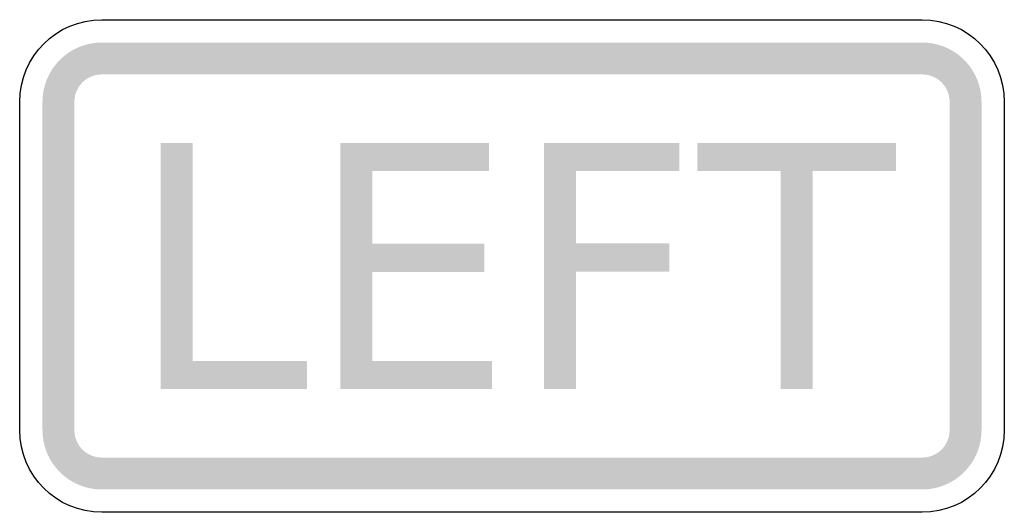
# Model space of a CAD drawing. Header units: inches. Extents: x -0.5 to 0.5, y -0.25 to 0.25.
import ezdxf

# ---------------------------------------------------------------- set-up
doc = ezdxf.new("R2010")
doc.units = ezdxf.units.IN
doc.header["$MEASUREMENT"] = 0

msp = doc.modelspace()

# ---------------------------------------------------------------- hatches: boundary and pattern name
for points in [[(-0.41667, 0.22685), (-0.42257, 0.22656), (-0.42841, 0.22569), (-0.43414, 0.22426), (-0.4397, 0.22227), (-0.44504, 0.21974), (-0.4501, 0.21671), (-0.45485, 0.21319), (-0.45922, 0.20922), (-0.46319, 0.20485), (-0.46671, 0.2001), (-0.46974, 0.19504), (-0.47227, 0.1897), (-0.47426, 0.18414), (-0.47569, 0.17841), (-0.47656, 0.17256), (-0.47685, 0.16667), (-0.44444, 0.16667), (-0.44431, 0.16939), (-0.44391, 0.17208), (-0.44325, 0.17473), (-0.44233, 0.1773), (-0.44116, 0.17976), (-0.43976, 0.1821), (-0.43814, 0.18429), (-0.43631, 0.18631), (-0.43429, 0.18814), (-0.4321, 0.18976), (-0.42976, 0.19116), (-0.4273, 0.19233), (-0.42473, 0.19325), (-0.42209, 0.19391), (-0.41939, 0.19431), (-0.41667, 0.19444), (-0.41667, 0.22685)], [(-0.41667, 0.19444), (0.41667, 0.19444), (0.41667, 0.22685), (-0.41667, 0.22685), (-0.41667, 0.19444)], [(0.47685, 0.16667), (0.4766, 0.17222), (0.47583, 0.17772), (0.47455, 0.18314), (0.47279, 0.18841), (0.47054, 0.19349), (0.46784, 0.19835), (0.4647, 0.20293), (0.46114, 0.20721), (0.45721, 0.21114), (0.45294, 0.21469), (0.44835, 0.21784), (0.44349, 0.22054), (0.43841, 0.22279), (0.43314, 0.22455), (0.42773, 0.22583), (0.42222, 0.22659), (0.41667, 0.22685), (0.41667, 0.19444), (0.41923, 0.19432), (0.42177, 0.19397), (0.42427, 0.19338), (0.4267, 0.19257), (0.42905, 0.19153), (0.43129, 0.19028), (0.43341, 0.18883), (0.43538, 0.18719), (0.43719, 0.18538), (0.43883, 0.18341), (0.44028, 0.18129), (0.44153, 0.17905), (0.44257, 0.1767), (0.44338, 0.17427), (0.44397, 0.17177), (0.44433, 0.16923), (0.44444, 0.16667), (0.47685, 0.16667)], [(-0.44444, -0.16667), (-0.44444, 0.16667), (-0.47685, 0.16667), (-0.47685, -0.16667), (-0.44444, -0.16667)], [(0.44444, 0.16667), (0.44444, -0.16667), (0.47685, -0.16667), (0.47685, 0.16667), (0.44444, 0.16667)], [(-0.35671, 0.125), (-0.32436, 0.125), (-0.32436, -0.09653), (-0.20809, -0.09653), (-0.20809, -0.125), (-0.35671, -0.125), (-0.35671, 0.125)], [(-0.17431, 0.125), (-0.02338, 0.125), (-0.02338, 0.09653), (-0.14196, 0.09653), (-0.14196, 0.02252), (-0.02818, 0.02252), (-0.02818, -0.00594), (-0.14196, -0.00594), (-0.14196, -0.09653), (-0.02036, -0.09653), (-0.02036, -0.125), (-0.17431, -0.125), (-0.17431, 0.125)], [(0.03262, 0.125), (0.16987, 0.125), (0.16987, 0.09653), (0.06498, 0.09653), (0.06498, 0.02286), (0.15973, 0.02286), (0.15973, -0.00561), (0.06498, -0.00561), (0.06498, -0.125), (0.03262, -0.125), (0.03262, 0.125)], [(0.18818, 0.125), (0.39013, 0.125), (0.39013, 0.09653), (0.30533, 0.09653), (0.30533, -0.125), (0.27298, -0.125), (0.27298, 0.09653), (0.18818, 0.09653), (0.18818, 0.125)], [(-0.47685, -0.16667), (-0.47656, -0.17257), (-0.47569, -0.17841), (-0.47426, -0.18414), (-0.47227, -0.1897), (-0.46974, -0.19504), (-0.46671, -0.2001), (-0.46319, -0.20485), (-0.45922, -0.20922), (-0.45485, -0.21319), (-0.4501, -0.21671), (-0.44504, -0.21974), (-0.4397, -0.22227), (-0.43414, -0.22426), (-0.42841, -0.22569), (-0.42257, -0.22656), (-0.41667, -0.22685), (-0.41667, -0.19444), (-0.41939, -0.19431), (-0.42209, -0.19391), (-0.42473, -0.19325), (-0.4273, -0.19233), (-0.42976, -0.19116), (-0.4321, -0.18976), (-0.43429, -0.18814), (-0.43631, -0.18631), (-0.43814, -0.18429), (-0.43976, -0.1821), (-0.44116, -0.17976), (-0.44233, -0.1773), (-0.44325, -0.17473), (-0.44391, -0.17209), (-0.44431, -0.16939), (-0.44444, -0.16667), (-0.47685, -0.16667)], [(0.41667, -0.22685), (0.42257, -0.22656), (0.42841, -0.22569), (0.43414, -0.22426), (0.4397, -0.22227), (0.44504, -0.21974), (0.4501, -0.21671), (0.45485, -0.21319), (0.45922, -0.20922), (0.46319, -0.20485), (0.46671, -0.2001), (0.46975, -0.19504), (0.47227, -0.1897), (0.47426, -0.18414), (0.4757, -0.17841), (0.47656, -0.17257), (0.47685, -0.16667), (0.44444, -0.16667), (0.44431, -0.16939), (0.44391, -0.17209), (0.44325, -0.17473), (0.44233, -0.1773), (0.44116, -0.17976), (0.43976, -0.1821), (0.43814, -0.18429), (0.43631, -0.18631), (0.43429, -0.18814), (0.4321, -0.18976), (0.42976, -0.19116), (0.4273, -0.19233), (0.42473, -0.19325), (0.42209, -0.19391), (0.41939, -0.19431), (0.41667, -0.19444), (0.41667, -0.22685)], [(0.41667, -0.19444), (-0.41667, -0.19444), (-0.41667, -0.22685), (0.41667, -0.22685), (0.41667, -0.19444)]]:
    msp.add_hatch(color=7).paths.add_polyline_path(points)

# ---------------------------------------------------------------- linework, layer by layer
at = {"color": 7}
for points in [[(-0.41667, 0.25), (0.41667, 0.25)], [(-0.5, -0.16667), (-0.5, 0.16667)], [(0.5, 0.16667), (0.5, -0.16667)], [(0.41667, -0.25), (-0.41667, -0.25)]]:
    msp.add_lwpolyline(points, dxfattribs=at)
for points in [[(-0.5, 0.16667), (-0.5, 0.21269), (-0.46269, 0.25), (-0.41667, 0.25)], [(0.41667, 0.25), (0.46269, 0.25), (0.5, 0.21269), (0.5, 0.16667)], [(-0.41667, -0.25), (-0.46269, -0.25), (-0.5, -0.21269), (-0.5, -0.16667)], [(0.5, -0.16667), (0.5, -0.21269), (0.46269, -0.25), (0.41667, -0.25)]]:
    msp.add_open_spline(points, degree=3, dxfattribs=at)

doc.saveas('drawing.dxf')
